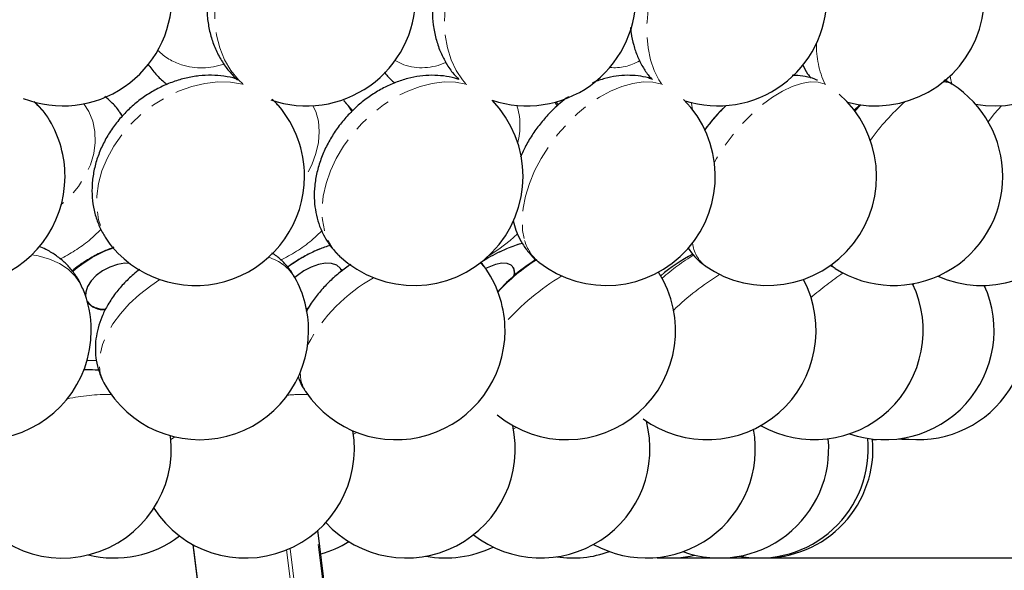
# Model space of a CAD drawing. Header units: millimetres. Extents: x 0 to 841, y 0 to 1481.
# Tile 17 of 29: x 288 to 378, y 1223 to 1273. Entities that reach past the tile are written whole.
import ezdxf

# ---------------------------------------------------------------- set-up
doc = ezdxf.new("R2010")
doc.units = ezdxf.units.MM
doc.linetypes.add('SLD-Combinazione-di-due-tratteggi', pattern=[12.7, 6.35, -1.27, 1.27, -1.27, 1.27, -1.27])
doc.linetypes.add('SLD-Solido', pattern=[0])
doc.layers.add('FORMAT', color=7, linetype='SLD-Solido')
doc.styles.add('SLDTEXTSTYLE3', font='GOTHIC.TTF', dxfattribs={"width": 0.913})
doc.dimstyles.new('SLDDIMSTYLE0', dxfattribs={"dimtxt": 3.5, "dimasz": 3.302, "dimexe": 0, "dimexo": 0.0625, "dimgap": 0.875, "dimtad": 1, "dimdec": 0, "dimlfac": 2, "dimrnd": 1e-09, "dimzin": 12, "dimdsep": 46, "dimtxsty": 'SLDTEXTSTYLE3', "dimsah": 1, "dimcen": 0.09, "dimadec": 0, "dimazin": 3, "dimtfac": 1, "dimtdec": 0, "dimtofl": 0, "dimtmove": 0, "dimatfit": 3, "dimfxl": 1, "dimfrac": 2, "dimtolj": 1, "dimtzin": 12, "dimarcsym": 0})

# ---------------------------------------------------------------- blocks, each defined once
blk = doc.blocks.new('_D')
at = {"layer": 'FORMAT'}
for p, q in [((346.398, 1361.943), (417.284, 1361.943)), ((416.284, 1361.943), (416.284, 1223.73)), ((405.491, 1296.145), (405.491, 1297.211)), ((405.491, 1297.211), (411.047, 1297.211)), ((411.047, 1297.211), (411.047, 1296.145)), ((405.491, 1289.529), (405.491, 1288.462)), ((411.047, 1288.462), (411.047, 1289.529)), ((405.491, 1288.462), (411.047, 1288.462)), ((346.398, 1223.73), (417.284, 1223.73))]:
    blk.add_line(p, q, dxfattribs=at)
for points in [[(416.284, 1361.943), (415.776, 1358.641), (416.792, 1358.641)], [(416.284, 1223.73), (416.792, 1227.032), (415.776, 1227.032)]]:
    blk.add_solid(points, dxfattribs=at)
at = {"layer": 'FORMAT', "char_height": 3.5, "attachment_point": 1, "rotation": 90, "style": 'SLDTEXTSTYLE3'}
for s, insert in [('11"', (406.577, 1289.529)), ('280', (411.813, 1288.957))]:
    blk.add_mtext(s, dxfattribs=dict(at, insert=insert))
blk = doc.blocks.new('_D_1')
at = {"layer": 'FORMAT'}
for p, q in [((346.398, 1361.943), (429.284, 1361.943)), ((428.284, 467.337), (428.284, 1361.943)), ((413.893, 921.816), (413.893, 922.882)), ((413.893, 922.882), (423.047, 922.882)), ((423.047, 922.882), (423.047, 921.816)), ((418.111, 916.247), (418.111, 919.859)), ((413.893, 910.562), (413.893, 909.496)), ((423.047, 909.496), (423.047, 910.562)), ((413.893, 909.496), (423.047, 909.496)), ((377.707, 467.337), (429.284, 467.337))]:
    blk.add_line(p, q, dxfattribs=at)
for points in [[(428.284, 1361.943), (427.776, 1358.641), (428.792, 1358.641)], [(428.284, 467.337), (428.792, 470.639), (427.776, 470.639)]]:
    blk.add_solid(points, dxfattribs=at)
at = {"layer": 'FORMAT', "char_height": 3.5, "attachment_point": 1, "rotation": 90, "style": 'SLDTEXTSTYLE3'}
for s, insert in [('"', (416.506, 920.372)), ('1780', (423.813, 911.017)), ('1', (413.948, 916.76)), ('8', (418.577, 916.76)), ('70', (416.506, 910.562))]:
    blk.add_mtext(s, dxfattribs=dict(at, insert=insert))

msp = doc.modelspace()

# ---------------------------------------------------------------- linework, layer by layer
at = {"color": 8, "linetype": 'SLD-Combinazione-di-due-tratteggi', "lineweight": 18}
for p, q in [((323.154, 1268.938), (322.358, 1269.319)), ((311.689, 1265.172), (311.253, 1265.632)), ((365.072, 1265.259), (364.533, 1264.678)), ((315.644, 1253.708), (314.695, 1252.844)), ((333.58, 1253.451), (332.91, 1252.844)), ((295.983, 1252.844), (296.422, 1252.251)), ((369.97, 1248.891), (369.852, 1248.792)), ((345.567, 1236.163), (345.451, 1236.106)), ((318.843, 1235.248), (318.539, 1235.067)), ((333.474, 1235.704), (333.21, 1235.564)), ((328.443, 1117.833), (315.174, 1226.17)), ((317.031, 1117.378), (303.856, 1224.943)), ((325.531, 1117.378), (312.414, 1224.474)), ((325.871, 1117.413), (312.74, 1224.615))]:
    msp.add_line(p, q, dxfattribs=at)
at = {"color": 7, "linetype": 'SLD-Solido', "lineweight": 25}
for p, q in [((337.35, 1265.278), (337.116, 1265.538)), ((364.982, 1265.271), (364.466, 1264.768)), ((297.379, 1264.232), (297.137, 1264.582)), ((333.183, 1254.643), (333.297, 1254.199)), ((333.195, 1250.372), (333.172, 1250.403)), ((317.412, 1250.177), (317.392, 1250.208)), ((314.227, 1246.614), (314.43, 1246.664)), ((314.407, 1246.621), (314.234, 1246.58)), ((294.372, 1240.979), (293.795, 1240.974)), ((294.372, 1240.979), (293.83, 1240.978)), ((366.149, 1234.585), (366.506, 1234.607)), ((328.566, 1117.864), (315.288, 1226.27)), ((303.821, 1224.962), (316.997, 1117.383))]:
    msp.add_line(p, q, dxfattribs=at)
at = {"color": 8, "linetype": 'SLD-Combinazione-di-due-tratteggi', "lineweight": 18, "flags": 128}
for points in [[(310.625, 1283.06), (309.706, 1282.306), (308.799, 1281.375), (307.989, 1280.332), (307.291, 1279.198), (306.717, 1277.992), (306.278, 1276.735), (305.98, 1275.451), (305.831, 1274.161), (305.831, 1272.89), (305.982, 1271.659), (306.28, 1270.491), (306.721, 1269.407), (307.296, 1268.425), (307.995, 1267.564), (308.392, 1267.179)], [(331.559, 1283.001), (330.784, 1282.306), (329.935, 1281.375), (329.168, 1280.332), (328.494, 1279.198), (327.926, 1277.992), (327.475, 1276.735), (327.147, 1275.451), (326.95, 1274.161), (326.886, 1272.89), (326.957, 1271.659), (327.162, 1270.491), (327.496, 1269.407), (327.955, 1268.425), (328.529, 1267.564), (328.86, 1267.179)], [(349.921, 1282.947), (349.286, 1282.306), (348.517, 1281.375), (347.811, 1280.332), (347.178, 1279.198), (346.63, 1277.992), (346.178, 1276.735), (345.829, 1275.451), (345.589, 1274.161), (345.462, 1272.89), (345.452, 1271.659), (345.558, 1270.491), (345.778, 1269.407), (346.108, 1268.425), (346.543, 1267.564), (346.801, 1267.179)], [(373.251, 1267.903), (373.312, 1267.564), (373.405, 1267.179)], [(308.445, 1267.138), (308.382, 1267.154), (307.282, 1267.336), (306.125, 1267.364), (304.931, 1267.238), (303.721, 1266.959), (302.517, 1266.534), (301.341, 1265.968), (300.213, 1265.274), (299.153, 1264.462), (298.181, 1263.547), (297.314, 1262.547), (296.568, 1261.477), (295.954, 1260.359), (295.486, 1259.211), (295.17, 1258.054), (295.013, 1256.909), (295.017, 1255.796), (295.183, 1254.735), (295.506, 1253.745), (295.983, 1252.844)], [(328.931, 1267.135), (328.863, 1267.154), (327.892, 1267.336), (326.853, 1267.364), (325.765, 1267.238), (324.648, 1266.959), (323.52, 1266.534), (322.403, 1265.968), (321.315, 1265.274), (320.278, 1264.462), (319.308, 1263.547), (318.424, 1262.547), (317.641, 1261.477), (316.974, 1260.359), (316.433, 1259.211), (316.029, 1258.054), (315.769, 1256.909), (315.658, 1255.796), (315.697, 1254.735), (315.886, 1253.745), (316.222, 1252.844)], [(346.873, 1267.135), (346.816, 1267.154), (345.998, 1267.336), (345.103, 1267.364), (344.148, 1267.238), (343.15, 1266.959), (342.127, 1266.534), (341.096, 1265.968), (340.076, 1265.274), (339.086, 1264.462), (338.143, 1263.547), (337.264, 1262.547), (336.464, 1261.477), (335.758, 1260.359), (335.159, 1259.211), (334.677, 1258.054), (334.32, 1256.909), (334.096, 1255.796), (334.008, 1254.735), (334.057, 1253.745), (334.244, 1252.844)], [(361.843, 1267.135), (361.8, 1267.154), (361.154, 1267.336), (360.426, 1267.364), (359.627, 1267.238), (358.773, 1266.959), (357.879, 1266.534), (356.96, 1265.968), (356.033, 1265.274), (355.115, 1264.462), (354.221, 1263.547), (353.368, 1262.547), (352.572, 1261.477), (351.845, 1260.359), (351.639, 1260.01)], [(293.826, 1265.36), (294.289, 1264.647), (294.65, 1263.772), (294.847, 1262.824), (294.875, 1261.825), (294.734, 1260.799), (294.425, 1259.769), (293.958, 1258.759), (293.342, 1257.794), (292.593, 1256.896), (291.727, 1256.087)], [(314.833, 1265.189), (315.086, 1264.647), (315.329, 1263.772), (315.416, 1262.824), (315.342, 1261.825), (315.11, 1260.799), (314.725, 1259.769), (314.197, 1258.759), (314.054, 1258.528)], [(317.649, 1265.665), (317.993, 1265.274), (318.408, 1264.669)], [(337.021, 1265.512), (337.172, 1265.274), (337.231, 1265.172)], [(349.515, 1265.475), (349.528, 1265.428), (349.639, 1264.823)], [(377.967, 1265.191), (377.333, 1264.462), (376.739, 1263.723)], [(297.132, 1264.588), (297.222, 1264.462), (297.381, 1264.219)], [(295.403, 1253.873), (295.28, 1253.745), (294.302, 1252.844)], [(316.222, 1252.844), (316.698, 1252.047), (317.275, 1251.398)], [(332.91, 1252.844), (331.886, 1252.047), (330.98, 1251.459)], [(332.77, 1252.153), (333.601, 1252.449), (334.043, 1252.575)], [(293.724, 1248.438), (293.522, 1248.854), (293.024, 1249.566), (292.373, 1250.19), (291.582, 1250.713), (290.665, 1251.126), (289.637, 1251.423), (289.058, 1251.53)], [(330.72, 1250.193), (330.261, 1250.713), (330.183, 1250.779)], [(362.362, 1250.604), (362.532, 1250.417), (362.72, 1250.273)], [(300.802, 1249.256), (299.954, 1248.687), (298.924, 1247.883), (297.992, 1247.021), (297.175, 1246.115), (296.488, 1245.181), (295.942, 1244.237), (295.548, 1243.298), (295.313, 1242.383), (295.241, 1241.506), (295.332, 1240.685), (295.586, 1239.933), (295.695, 1239.72)], [(294.932, 1241.821), (294.639, 1241.819), (294.119, 1241.842)], [(302.16, 1234.839), (301.94, 1234.682), (301.812, 1234.588)]]:
    msp.add_lwpolyline(points, dxfattribs=at)
at = {"color": 7, "linetype": 'SLD-Solido', "lineweight": 25, "flags": 128}
for points in [[(318.462, 1264.712), (318.298, 1264.925), (317.668, 1265.645)], [(331.975, 1251.802), (332.604, 1252.085), (332.77, 1252.153)], [(298.02, 1250.738), (297.589, 1250.74), (296.9, 1250.632), (296.202, 1250.4), (295.54, 1250.058), (294.955, 1249.626), (294.484, 1249.133), (294.157, 1248.609), (293.994, 1248.087), (293.982, 1247.754)], [(317.477, 1250.032), (317.34, 1250.285), (317.011, 1250.56), (316.547, 1250.715), (315.977, 1250.74), (315.337, 1250.632), (314.668, 1250.4), (314.01, 1250.058), (313.407, 1249.626), (313.181, 1249.427)], [(333.276, 1249.606), (333.316, 1249.906), (333.242, 1250.285), (333.012, 1250.56), (332.642, 1250.715), (332.154, 1250.74), (331.58, 1250.632), (330.955, 1250.4), (330.664, 1250.257)], [(317.412, 1250.177), (317.466, 1250.075), (317.485, 1250.032)], [(294.13, 1247.272), (294.19, 1247.178), (294.537, 1246.848)], [(368.535, 1234.655), (368.84, 1234.622), (370.048, 1234.58)], [(352.772, 1223.751), (353.923, 1223.743), (354.585, 1223.798)]]:
    msp.add_lwpolyline(points, dxfattribs=at)
at = {"color": 7, "linetype": 'SLD-Solido', "lineweight": 25}
for centre, radius, start, end in [((366.384, 1275.172), 10, 255.34598, 70.2657), ((377.357, 1275.172), 10, 259.76368, 65.70448), ((291.896, 1275.172), 10, 248.6748, 0), ((314.25, 1275.172), 10, 250.82058, 0), ((334.437, 1275.172), 10, 251.4513, 0), ((351.958, 1275.172), 10, 252.39841, 0), ((368.085, 1258.712), 10, 0, 57.55392), ((341.724, 1258.712), 10, 231.82432, 44.7766), ((356.509, 1258.712), 10, 235.22492, 48.90942), ((376.168, 1258.712), 10, 246.16296, 51.47285), ((304.055, 1258.712), 10, 0, 40.2418), ((324.095, 1258.712), 10, 226.99823, 44.26728), ((363.248, 1254.032), 15.356, 134.79466, 144.3644), ((363.076, 1254.222), 15.099, 133.35602, 144.58452), ((282.099, 1258.712), 10, 0, 30.94236), ((282.099, 1258.712), 10, 210.94236, 0), ((304.055, 1258.712), 10, 220.2418, 0), ((368.085, 1258.712), 10, 237.55392, 0), ((338.619, 1237.958), 15.356, 115.63851, 122.93362), ((356.746, 1237.958), 15.356, 117.44041, 130.69822), ((343.284, 1237.958), 15.356, 121.31633, 138.46279), ((322.446, 1244.577), 10, 0, 34.16869), ((338.086, 1244.577), 10, 230.52661, 32.43612), ((332.357, 1249.86), 0.982, 346.8926, 31.43477), ((304.436, 1244.577), 10, 0, 29.05525), ((350.971, 1244.577), 10, 234.07102, 27.9882), ((360.785, 1244.577), 10, 240.61633, 25.38251), ((367.284, 1244.577), 10, 251.03639, 24.4404), ((370.309, 1244.577), 10, 261.29901, 25.08679), ((284.5, 1244.577), 10, 0, 22.7171), ((295.602, 1248.285), 1.789, 214.78462, 276.66785), ((295.705, 1248.881), 2.344, 240.11833, 272.9976), ((284.5, 1244.577), 10, 202.7171, 0), ((304.436, 1244.577), 10, 209.05525, 0), ((322.446, 1244.577), 10, 214.16869, 0), ((335.737, 1233.73), 10, 231.83756, 14.68341), ((308.629, 1233.73), 10, 212.9648, 9.56735), ((323.38, 1233.73), 10, 222.47863, 12.42802), ((345.398, 1233.73), 10, 241.11571, 10.37304), ((291.849, 1233.73), 10, 202.91572, 6.93019), ((352.124, 1233.73), 10, 250.34854, 5.33949), ((355.75, 1233.73), 10, 259.55615, 5.57831), ((356.185, 1233.73), 10, 268.75184, 4.90492), ((296.583, 1233.73), 10, 256.30692, 307.03367), ((312.851, 1233.73), 10, 285.67931, 301.7636), ((326.986, 1233.73), 10, 259.6123, 295.9499), ((338.639, 1233.73), 10, 261.65909, 289.75383), ((347.523, 1233.73), 10, 263.90108, 283.30014)]:
    msp.add_arc(centre, radius, start, end, dxfattribs=at)
at = {"color": 8, "linetype": 'SLD-Combinazione-di-due-tratteggi', "lineweight": 18}
for centre, radius, start, end in [((369.556, 1270.728), 8.556, 178.81463, 204.51368), ((304.487, 1274.228), 5.558, 225.65743, 252.16387), ((304.612, 1274.887), 6.224, 252.92038, 289.30358), ((324.807, 1273.899), 5.23, 251.5706, 294.71365), ((342.465, 1273.157), 4.487, 264.70973, 300.91548), ((372.673, 1265.898), 1.475, 58.18302, 91.22917), ((284.931, 1260.402), 6.702, 30.99704, 49.91651), ((327.868, 1263.361), 5.948, 344.76492, 18.15938), ((383.384, 1249.629), 21.388, 131.90336, 144.61222), ((286.25, 1262.558), 12.617, 295.17397, 309.6547), ((306.329, 1262.866), 13.055, 294.97089, 309.85468), ((320.482, 1239.577), 13.433, 107.46093, 126.45279), ((337.997, 1253.87), 3.892, 195.29362, 230.8996), ((352.673, 1252.909), 3.05, 185.81968, 232.23758), ((300.701, 1240.599), 12.282, 109.93674, 130.17828), ((360.452, 1233.801), 20.682, 121.10745, 131.10613), ((309.594, 1247.281), 4.18, 30.98166, 73.76707), ((344.485, 1236.435), 17.251, 122.06275, 137.35261), ((348.972, 1230.73), 21.994, 121.00128, 138.79198), ((366.679, 1226.603), 27.327, 122.19901, 133.38897), ((381.859, 1222.776), 32.753, 124.22507, 130.69917), ((328.109, 1235.787), 15.67, 119.51271, 151.37887), ((316.8, 1240.657), 3.128, 178.36225, 212.8455), ((296.172, 1219.936), 18.793, 89.5349, 101.86893), ((314.008, 1224.352), 14.377, 88.68944, 96.06054)]:
    msp.add_arc(centre, radius, start, end, dxfattribs=at)
at = {"color": 7, "linetype": 'SLD-Solido', "lineweight": 25}
for points, knots in [([(309.271, 1282.891), (308.962, 1282.628), (308.337, 1282.097), (307.514, 1281.158), (306.784, 1280.124), (306.172, 1279.004), (305.687, 1277.818), (305.339, 1276.583), (305.136, 1275.318), (305.086, 1274.045), (305.19, 1272.784), (305.451, 1271.56), (305.864, 1270.396), (306.423, 1269.318), (307.097, 1268.347), (307.643, 1267.801), (307.908, 1267.536)], [0, 0, 0, 0, 0.06965, 0.140683, 0.212182, 0.284055, 0.356246, 0.428714, 0.50141, 0.574244, 0.647061, 0.719635, 0.7917, 0.863007, 0.933377, 1, 1, 1, 1]), ([(329.795, 1282.786), (329.499, 1282.514), (328.904, 1281.966), (328.121, 1281.008), (327.427, 1279.96), (326.841, 1278.83), (326.373, 1277.638), (326.032, 1276.399), (325.825, 1275.132), (325.759, 1273.854), (325.843, 1272.584), (326.082, 1271.348), (326.46, 1270.211), (326.977, 1269.16), (327.549, 1268.28), (328.021, 1267.79), (328.22, 1267.583)], [0, 0, 0, 0, 0.071119, 0.143134, 0.215731, 0.28867, 0.361911, 0.435521, 0.509568, 0.584125, 0.659135, 0.734267, 0.809007, 0.875192, 0.947393, 1, 1, 1, 1]), ([(343.952, 1272.366), (343.965, 1272.191), (344.009, 1271.633), (344.221, 1270.739), (344.57, 1269.704), (345.045, 1268.766), (345.494, 1268.067), (345.82, 1267.719), (345.915, 1267.617)], [0, 0, 0, 0, 0.097953, 0.312686, 0.521746, 0.723939, 0.919722, 1, 1, 1, 1]), ([(299.693, 1269.002), (299.934, 1268.688), (300.415, 1268.063), (301.031, 1267.452), (301.412, 1267.187), (301.471, 1267.146)], [0, 0, 0, 0, 0.45981, 0.915761, 1, 1, 1, 1]), ([(359.727, 1268.959), (359.869, 1268.671), (360.084, 1268.235), (360.388, 1267.852), (360.49, 1267.723)], [0, 0, 0, 0, 0.663032, 1, 1, 1, 1]), ([(307.806, 1267.644), (307.793, 1267.648), (307.431, 1267.776), (306.671, 1267.9), (305.538, 1268), (304.371, 1267.942), (303.195, 1267.744), (302.023, 1267.402), (300.876, 1266.921), (299.774, 1266.308), (298.734, 1265.571), (297.775, 1264.72), (296.912, 1263.768), (296.161, 1262.727), (295.536, 1261.61), (295.054, 1260.436), (294.726, 1259.224), (294.562, 1257.997), (294.568, 1256.782), (294.74, 1255.605), (295.075, 1254.489), (295.465, 1253.642), (295.75, 1253.181), (295.836, 1253.043)], [0, 0, 0, 0, 0.001763, 0.049859, 0.098615, 0.148133, 0.198415, 0.249374, 0.300867, 0.352751, 0.404924, 0.457337, 0.509994, 0.562906, 0.616048, 0.669318, 0.72252, 0.775379, 0.827598, 0.878949, 0.929323, 0.978743, 1, 1, 1, 1]), ([(328.22, 1267.583), (328.093, 1267.629), (327.636, 1267.793), (326.799, 1267.932), (325.727, 1267.999), (324.626, 1267.918), (323.51, 1267.697), (322.392, 1267.334), (321.291, 1266.832), (320.226, 1266.199), (319.215, 1265.445), (318.278, 1264.582), (317.428, 1263.624), (316.679, 1262.583), (316.044, 1261.469), (315.537, 1260.296), (315.173, 1259.08), (314.974, 1257.884), (314.932, 1256.739), (315.028, 1255.665), (315.259, 1254.639), (315.517, 1253.943), (315.683, 1253.589), (315.704, 1253.544)], [0, 0, 0, 0, 0.018302, 0.065566, 0.113553, 0.162553, 0.212725, 0.264045, 0.316301, 0.369184, 0.422393, 0.475784, 0.529381, 0.583272, 0.637551, 0.692303, 0.747499, 0.802805, 0.851989, 0.900096, 0.947163, 0.993324, 1, 1, 1, 1]), ([(321.402, 1268.255), (321.466, 1268.167), (321.733, 1267.804), (322.072, 1267.506), (322.329, 1267.28)], [0, 0, 0, 0, 0.240497, 1, 1, 1, 1]), ([(346.002, 1267.587), (345.869, 1267.637), (345.429, 1267.803), (344.635, 1267.938), (343.641, 1267.997), (342.622, 1267.916), (341.59, 1267.688), (340.861, 1267.466), (340.491, 1267.288), (340.456, 1267.271)], [0, 0, 0, 0, 0.075035, 0.248107, 0.42329, 0.602631, 0.787953, 0.980338, 1, 1, 1, 1]), ([(361.092, 1267.516), (361.014, 1267.553), (360.658, 1267.721), (359.974, 1267.874), (359.27, 1267.983), (358.871, 1267.965), (358.772, 1267.961)], [0, 0, 0, 0, 0.106918, 0.491151, 0.873932, 1, 1, 1, 1]), ([(373.452, 1267.14), (373.426, 1267.16), (373.201, 1267.331), (372.937, 1267.438), (372.704, 1267.532)], [0, 0, 0, 0, 0.115648, 1, 1, 1, 1]), ([(297.125, 1264.586), (297.105, 1264.618), (296.885, 1264.964), (296.431, 1265.461), (295.951, 1265.864), (295.756, 1266.028)], [0, 0, 0, 0, 0.057146, 0.616948, 1, 1, 1, 1]), ([(311.694, 1265.138), (311.622, 1265.234), (311.446, 1265.469), (311.223, 1265.661), (311.091, 1265.775)], [0, 0, 0, 0, 0.408108, 1, 1, 1, 1]), ([(338.253, 1266.007), (338.002, 1265.821), (337.42, 1265.389), (336.582, 1264.589), (335.74, 1263.644), (334.991, 1262.619), (334.347, 1261.563), (334.017, 1260.833), (333.859, 1260.482)], [0, 0, 0, 0, 0.133476, 0.308959, 0.484219, 0.659807, 0.836521, 1, 1, 1, 1]), ([(290.7, 1263.8), (290.684, 1263.831), (290.497, 1264.199), (290.034, 1264.812), (289.527, 1265.33), (289.284, 1265.579)], [0, 0, 0, 0, 0.0461016, 0.5430926, 1, 1, 1, 1]), ([(333.297, 1254.199), (333.39, 1253.923), (333.587, 1253.34), (334.044, 1252.478), (334.662, 1251.66), (335.187, 1251.106), (335.516, 1250.881), (335.56, 1250.851)], [0, 0, 0, 0, 0.213397, 0.450301, 0.70967, 0.961242, 1, 1, 1, 1]), ([(315.704, 1253.544), (315.844, 1253.279), (316.152, 1252.694), (316.684, 1251.973), (317.116, 1251.571), (317.283, 1251.416)], [0, 0, 0, 0, 0.336891, 0.743824, 1, 1, 1, 1]), ([(293.713, 1248.448), (293.583, 1248.731), (293.312, 1249.325), (292.731, 1250.134), (292.031, 1250.878), (291.224, 1251.512), (290.45, 1251.986), (289.924, 1252.197), (289.72, 1252.278)], [0, 0, 0, 0, 0.163992, 0.3438979, 0.52282, 0.7024847, 0.8846002, 1, 1, 1, 1]), ([(296.574, 1252.207), (296.237, 1252.078), (295.505, 1251.798), (294.433, 1251.228), (293.491, 1250.637), (292.968, 1250.205), (292.769, 1250.041)], [0, 0, 0, 0, 0.245089, 0.532431, 0.821478, 1, 1, 1, 1]), ([(295.836, 1253.043), (295.999, 1252.79), (296.18, 1252.509), (296.412, 1252.27), (296.436, 1252.246)], [0, 0, 0, 0, 0.898174, 1, 1, 1, 1]), ([(316.414, 1252.396), (316.075, 1252.28), (315.346, 1252.031), (314.263, 1251.507), (313.29, 1250.954), (312.731, 1250.545), (312.509, 1250.382)], [0, 0, 0, 0, 0.247593, 0.531129, 0.813968, 1, 1, 1, 1]), ([(334.024, 1252.569), (333.841, 1252.522), (333.435, 1252.418), (333.034, 1252.249), (332.815, 1252.157)], [0, 0, 0, 0, 0.45173, 1, 1, 1, 1]), ([(313.157, 1249.43), (313.063, 1249.605), (312.81, 1250.072), (312.25, 1250.73), (311.645, 1251.311), (311.222, 1251.584), (311.074, 1251.679)], [0, 0, 0, 0, 0.191839, 0.512554, 0.829747, 1, 1, 1, 1]), ([(349.248, 1252.134), (349.343, 1251.983), (349.6, 1251.579), (350.121, 1251.016), (350.588, 1250.671), (350.812, 1250.506)], [0, 0, 0, 0, 0.2363655, 0.6346841, 1, 1, 1, 1]), ([(318.312, 1250.649), (318.228, 1250.596), (317.793, 1250.318), (317.062, 1249.729), (316.135, 1248.887), (315.301, 1247.957), (314.643, 1247.093), (314.328, 1246.515), (314.208, 1246.295)], [0, 0, 0, 0, 0.04766, 0.248628, 0.451387, 0.657675, 0.869326, 1, 1, 1, 1]), ([(330.71, 1250.175), (330.657, 1250.265), (330.508, 1250.517), (330.302, 1250.725), (330.17, 1250.859)], [0, 0, 0, 0, 0.3578724, 1, 1, 1, 1]), ([(362.279, 1250.593), (362.296, 1250.577), (362.428, 1250.454), (362.589, 1250.367), (362.728, 1250.292)], [0, 0, 0, 0, 0.135026, 1, 1, 1, 1]), ([(298.956, 1250.183), (298.757, 1250.031), (298.217, 1249.618), (297.436, 1248.846), (296.62, 1247.878), (295.958, 1246.862), (295.456, 1245.835), (295.113, 1244.828), (294.913, 1243.821), (294.856, 1242.825), (294.939, 1241.814), (295.192, 1240.82), (295.463, 1240.099), (295.682, 1239.759), (295.714, 1239.709)], [0, 0, 0, 0, 0.059412, 0.160901, 0.264178, 0.369284, 0.46249, 0.55263, 0.639671, 0.724138, 0.806717, 0.897155, 0.984868, 1, 1, 1, 1]), ([(295.187, 1240.927), (295.083, 1240.94), (294.65, 1240.992), (294.195, 1240.979), (293.85, 1240.969)], [0, 0, 0, 0, 0.241042, 1, 1, 1, 1]), ([(313.48, 1240.375), (313.507, 1240.284), (313.631, 1239.872), (313.869, 1239.391), (314.129, 1239.046), (314.186, 1238.97)], [0, 0, 0, 0, 0.1806702, 0.8197964, 1, 1, 1, 1])]:
    msp.add_open_spline(points, degree=3, knots=knots, dxfattribs=at)

# ---------------------------------------------------------------- dimensions: what is measured, and where the dimension line sits
at = {"layer": 'FORMAT'}
for base, p1, p2, picture, middle in [((416.284, 1223.73), (345.398, 1361.943), (345.398, 1223.73), '_D', (416.284, 1292.837)), ((428.284, 1361.943), (376.707, 467.337), (345.398, 1361.943), '_D_1', (428.284, 916.189))]:
    dim = msp.add_linear_dim(base=base, p1=p1, p2=p2, angle=90, dimstyle='SLDDIMSTYLE0', dxfattribs=at)
    dim.commit()
    dim.dimension.update_dxf_attribs({"geometry": picture, "text_midpoint": middle, "dimtype": 160})

doc.saveas('drawing.dxf')
